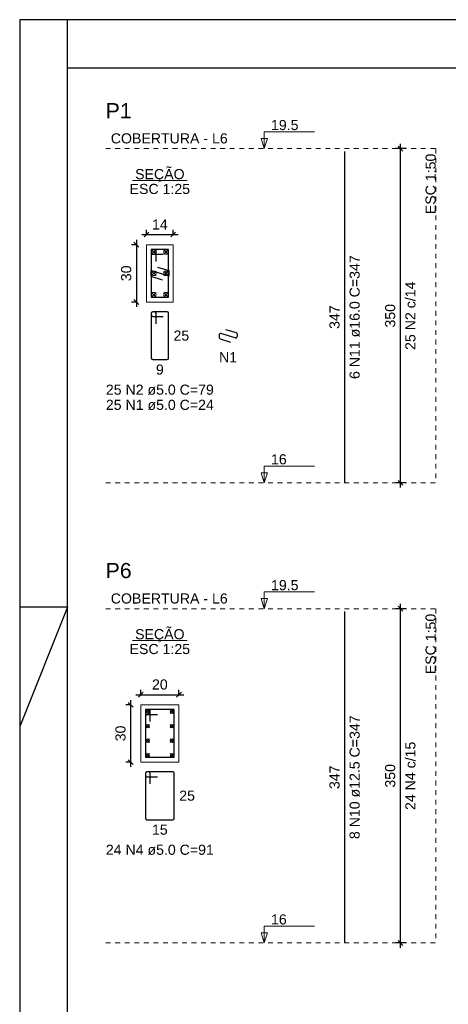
# Model space of a CAD drawing. Header units: millimetres. Extents: x 10 to 1250, y -62 to 528.
# Tile 256 of 256: x 258 to 267, y 419 to 440. Entities that reach past the tile are written whole.
import ezdxf

# ---------------------------------------------------------------- set-up
doc = ezdxf.new("R2010")
doc.units = ezdxf.units.MM
doc.header["$LTSCALE"] = 0.05
doc.linetypes.add('DOT', pattern=[6.35, 0, -6.35])
for name, color, linetype, lineweight in [('Descrição da armadura', 7, 'Continuous', 5), ('DT-Barras na forma', 2, 'Continuous', 30), ('DT-Barras no corte', 5, 'Continuous', 5), ('DT-Barras rebatidas', 2, 'Continuous', 30), ('DT-Cotas', 9, 'Continuous', 5), ('DT-Forma', 5, 'Continuous', 5), ('DT-Pontilhado', 9, 'DOT', 5), ('DT-Textos', 7, 'Continuous', 5), ('DT-Título', 3, 'Continuous', 20), ('Textos armaduras', 7, 'Continuous', 5)]:
    doc.layers.add(name, color=color, linetype=linetype, lineweight=lineweight)
doc.layers.add('FOLHA_PADRÃO', color=7, linetype='Continuous')
doc.styles.add('Arial', font='arial.ttf')
doc.styles.get("Standard").update_dxf_attribs({"font": 'arial.ttf'})
doc.dimstyles.new('UM_25.000000', dxfattribs={"dimtxt": 0.18, "dimasz": 0.1, "dimexe": 0.1, "dimexo": 0.2, "dimgap": 0, "dimtad": 1, "dimtih": 1, "dimtoh": 1, "dimdec": 1, "dimlfac": 25, "dimzin": 0, "dimdsep": 46, "dimtxsty": 'Standard', "dimcen": 0.09, "dimdle": 0.1, "dimadec": 1, "dimazin": 2, "dimtfac": 1, "dimtdec": 4, "dimtofl": 0, "dimtmove": 0, "dimatfit": 3, "dimfxl": 1, "dimtolj": 1, "dimarcsym": 0})
doc.dimstyles.new('UM_50.000000', dxfattribs={"dimtxt": 0.18, "dimasz": 0.1, "dimexe": 0.1, "dimexo": 0.2, "dimgap": 0.1, "dimtad": 1, "dimdec": 1, "dimlfac": 50, "dimzin": 0, "dimdsep": 46, "dimtxsty": 'Standard', "dimblk": 'OBLIQUE', "dimcen": 0.09, "dimdle": 0.1, "dimadec": 1, "dimazin": 2, "dimtfac": 1, "dimtdec": 1, "dimtofl": 0, "dimtmove": 0, "dimatfit": 3, "dimldrblk": 'OBLIQUE', "dimfxl": 1, "dimtolj": 1, "dimarcsym": 1})

# ---------------------------------------------------------------- blocks, each defined once
blk = doc.blocks.new('_Oblique')
at = {"color": 0, "linetype": 'ByBlock', "lineweight": -2}
blk.add_line((-0.5, -0.5), (0.5, 0.5), dxfattribs=at)
blk = doc.blocks.new('*D3836')
at = {"layer": 'Defpoints', "color": 0, "transparency": 16777216}
for p in [(260.476, 435.35), (260.264, 434.15), (260.476, 434.15)]:
    blk.add_point(p, dxfattribs=at)
at = {"layer": 'DT-Cotas', "color": 0, "lineweight": -2, "transparency": 16777216}
for p, q in [((260.276, 435.35), (260.164, 435.35)), ((260.264, 435.45), (260.264, 434.05)), ((260.276, 434.15), (260.164, 434.15))]:
    blk.add_line(p, q, dxfattribs=at)
at = {"layer": 'DT-Cotas', "color": 0, "lineweight": -2, "transparency": 16777216, "xscale": 0.1, "yscale": 0.1, "zscale": 0.1}
for p, rotation in [((260.264, 435.35), 90), ((260.264, 434.15), 270)]:
    blk.add_blockref('_Oblique', p, dxfattribs=dict(at, rotation=rotation))
at = {"layer": 'DT-Cotas', "transparency": 16777216, "insert": (260.052, 434.75), "char_height": 0.2118, "attachment_point": 5, "rotation": 90, "style": 'Arial'}
blk.add_mtext('\\A1;30', dxfattribs=at)
blk = doc.blocks.new('*D3837')
at = {"layer": 'Defpoints', "color": 0, "transparency": 16777216}
for p in [(261.036, 435.562), (260.476, 435.35), (261.036, 435.35)]:
    blk.add_point(p, dxfattribs=at)
at = {"layer": 'DT-Cotas', "color": 0, "lineweight": -2, "transparency": 16777216}
for p, q in [((260.376, 435.562), (261.136, 435.562)), ((260.476, 435.55), (260.476, 435.662)), ((261.036, 435.55), (261.036, 435.662))]:
    blk.add_line(p, q, dxfattribs=at)
at = {"layer": 'DT-Cotas', "color": 0, "lineweight": -2, "transparency": 16777216, "xscale": 0.1, "yscale": 0.1, "zscale": 0.1, "rotation": 180}
blk.add_blockref('_Oblique', (260.476, 435.562), dxfattribs=at)
at = {"layer": 'DT-Cotas', "color": 0, "lineweight": -2, "transparency": 16777216, "xscale": 0.1, "yscale": 0.1, "zscale": 0.1}
blk.add_blockref('_Oblique', (261.036, 435.562), dxfattribs=at)
at = {"layer": 'DT-Cotas', "transparency": 16777216, "insert": (260.756, 435.774), "char_height": 0.2118, "attachment_point": 5, "rotation": 0.0057, "style": 'Arial'}
blk.add_mtext('\\A1;14', dxfattribs=at)
blk = doc.blocks.new('*D3838')
at = {"layer": 'Defpoints', "color": 0, "transparency": 16777216}
for p in [(265.795, 437.362), (266.112, 437.362), (266.112, 430.362)]:
    blk.add_point(p, dxfattribs=at)
at = {"layer": 'DT-Cotas', "color": 0, "lineweight": -2, "transparency": 16777216}
for p, q in [((265.912, 437.362), (265.695, 437.362)), ((265.795, 430.262), (265.795, 437.462)), ((265.912, 430.362), (265.695, 430.362))]:
    blk.add_line(p, q, dxfattribs=at)
at = {"layer": 'DT-Cotas', "color": 0, "lineweight": -2, "transparency": 16777216, "xscale": 0.1, "yscale": 0.1, "zscale": 0.1}
for p, rotation in [((265.795, 437.362), 90), ((265.795, 430.362), 270)]:
    blk.add_blockref('_Oblique', p, dxfattribs=dict(at, rotation=rotation))
blk = doc.blocks.new('*D3839')
at = {"layer": 'Defpoints', "color": 0, "transparency": 16777216}
for p in [(265.795, 437.362), (266.112, 437.362), (266.112, 430.362)]:
    blk.add_point(p, dxfattribs=at)
at = {"layer": 'DT-Cotas', "color": 0, "lineweight": -2, "transparency": 16777216}
for p, q in [((265.912, 437.362), (265.695, 437.362)), ((265.795, 430.262), (265.795, 437.462)), ((265.912, 430.362), (265.695, 430.362))]:
    blk.add_line(p, q, dxfattribs=at)
at = {"layer": 'DT-Cotas', "color": 0, "lineweight": -2, "transparency": 16777216, "xscale": 0.1, "yscale": 0.1, "zscale": 0.1}
for p, rotation in [((265.795, 437.362), 90), ((265.795, 430.362), 270)]:
    blk.add_blockref('_Oblique', p, dxfattribs=dict(at, rotation=rotation))
blk = doc.blocks.new('*D3843')
at = {"layer": 'Defpoints', "color": 0, "transparency": 16777216}
for p in [(260.356, 425.715), (260.144, 424.515), (260.356, 424.515)]:
    blk.add_point(p, dxfattribs=at)
at = {"layer": 'DT-Cotas', "color": 0, "lineweight": -2, "transparency": 16777216}
for p, q in [((260.144, 425.815), (260.144, 424.415)), ((260.156, 425.715), (260.044, 425.715)), ((260.156, 424.515), (260.044, 424.515))]:
    blk.add_line(p, q, dxfattribs=at)
at = {"layer": 'DT-Cotas', "color": 0, "lineweight": -2, "transparency": 16777216, "xscale": 0.1, "yscale": 0.1, "zscale": 0.1}
for p, rotation in [((260.144, 425.715), 90), ((260.144, 424.515), 270)]:
    blk.add_blockref('_Oblique', p, dxfattribs=dict(at, rotation=rotation))
at = {"layer": 'DT-Cotas', "transparency": 16777216, "insert": (259.932, 425.115), "char_height": 0.2118, "attachment_point": 5, "rotation": 90, "style": 'Arial'}
blk.add_mtext('\\A1;30', dxfattribs=at)
blk = doc.blocks.new('*D3844')
at = {"layer": 'Defpoints', "color": 0, "transparency": 16777216}
for p in [(261.156, 425.927), (260.356, 425.715), (261.156, 425.715)]:
    blk.add_point(p, dxfattribs=at)
at = {"layer": 'DT-Cotas', "color": 0, "lineweight": -2, "transparency": 16777216}
for p, q in [((260.356, 425.915), (260.356, 426.027)), ((261.156, 425.915), (261.156, 426.027)), ((260.256, 425.927), (261.256, 425.927))]:
    blk.add_line(p, q, dxfattribs=at)
at = {"layer": 'DT-Cotas', "color": 0, "lineweight": -2, "transparency": 16777216, "xscale": 0.1, "yscale": 0.1, "zscale": 0.1, "rotation": 180}
blk.add_blockref('_Oblique', (260.356, 425.927), dxfattribs=at)
at = {"layer": 'DT-Cotas', "color": 0, "lineweight": -2, "transparency": 16777216, "xscale": 0.1, "yscale": 0.1, "zscale": 0.1}
blk.add_blockref('_Oblique', (261.156, 425.927), dxfattribs=at)
at = {"layer": 'DT-Cotas', "transparency": 16777216, "insert": (260.756, 426.139), "char_height": 0.2118, "attachment_point": 5, "rotation": 0.0057, "style": 'Arial'}
blk.add_mtext('\\A1;20', dxfattribs=at)
blk = doc.blocks.new('*D3845')
at = {"layer": 'Defpoints', "color": 0, "transparency": 16777216}
for p in [(265.795, 427.727), (266.112, 427.727), (266.112, 420.727)]:
    blk.add_point(p, dxfattribs=at)
at = {"layer": 'DT-Cotas', "color": 0, "lineweight": -2, "transparency": 16777216}
for p, q in [((265.912, 427.727), (265.695, 427.727)), ((265.795, 420.627), (265.795, 427.827)), ((265.912, 420.727), (265.695, 420.727))]:
    blk.add_line(p, q, dxfattribs=at)
at = {"layer": 'DT-Cotas', "color": 0, "lineweight": -2, "transparency": 16777216, "xscale": 0.1, "yscale": 0.1, "zscale": 0.1}
for p, rotation in [((265.795, 427.727), 90), ((265.795, 420.727), 270)]:
    blk.add_blockref('_Oblique', p, dxfattribs=dict(at, rotation=rotation))
blk = doc.blocks.new('A2')
at = {"layer": 'FOLHA_PADRÃO', "color": 1}
for q in [(0, -14.8), (0, -12.3)]:
    blk.add_line((1, -12.3), q, dxfattribs=at)
at = {"layer": 'FOLHA_PADRÃO', "color": 1, "linetype": 'Continuous'}
for points in [[(0, -42), (59.4, -42), (59.4, 0), (0, 0), (0, -42)], [(1, -1), (1, 0)]]:
    blk.add_lwpolyline(points, dxfattribs=at)
at = {"layer": 'FOLHA_PADRÃO', "color": 6, "linetype": 'Continuous'}
blk.add_lwpolyline([(1, -1.008), (58.4, -1.008), (58.4, -41.008), (1, -41.008), (1, -1.008)], dxfattribs=at)

msp = doc.modelspace()

# ---------------------------------------------------------------- linework, layer by layer
at = {"layer": 'DT-Barras na forma'}
for points in [[(260.6758, 434.9999), (260.6758, 435.2499), (260.5758, 435.2499), (260.5758, 434.2499), (260.9358, 434.2499), (260.9358, 435.2499), (260.5758, 435.2499), (260.5758, 435.1499), (260.8258, 435.1499)], [(260.7051, 434.8825), (260.9438, 434.8083), (260.9438, 434.6915), (260.5678, 434.8083), (260.5678, 434.6915), (260.8066, 434.6174)], [(260.5558, 425.365), (260.5558, 425.615), (260.4558, 425.615), (260.4558, 424.615), (261.0558, 424.615), (261.0558, 425.615), (260.4558, 425.615), (260.4558, 425.515), (260.7058, 425.515)]]:
    msp.add_lwpolyline(points, dxfattribs=at)
at = {"layer": 'DT-Barras no corte'}
for p, q in [((260.5798, 435.1499), (260.6758, 435.2459)), ((260.5798, 435.2459), (260.6758, 435.1499)), ((260.8358, 435.1499), (260.9318, 435.2459)), ((260.8358, 435.2459), (260.9318, 435.1499)), ((260.5798, 434.7019), (260.6758, 434.7979)), ((260.5798, 434.7979), (260.6758, 434.7019)), ((260.8358, 434.7019), (260.9318, 434.7979)), ((260.8358, 434.7979), (260.9318, 434.7019)), ((260.5798, 434.2539), (260.6758, 434.3499)), ((260.5798, 434.3499), (260.6758, 434.2539)), ((260.8358, 434.2539), (260.9318, 434.3499)), ((260.8358, 434.3499), (260.9318, 434.2539)), ((260.4633, 425.5325), (260.5383, 425.6075)), ((260.4633, 425.6075), (260.5383, 425.5325)), ((260.9733, 425.5325), (261.0483, 425.6075)), ((260.9733, 425.6075), (261.0483, 425.5325)), ((260.4633, 425.2291), (260.5383, 425.3041)), ((260.4633, 425.3041), (260.5383, 425.2291)), ((260.9733, 425.2291), (261.0483, 425.3041)), ((260.9733, 425.3041), (261.0483, 425.2291)), ((260.4633, 424.9258), (260.5383, 425.0008)), ((260.4633, 425.0008), (260.5383, 424.9258)), ((260.9733, 424.9258), (261.0483, 425.0008)), ((260.9733, 425.0008), (261.0483, 424.9258)), ((260.4633, 424.6225), (260.5383, 424.6975)), ((260.4633, 424.6975), (260.5383, 424.6225)), ((260.9733, 424.6225), (261.0483, 424.6975)), ((260.9733, 424.6975), (261.0483, 424.6225))]:
    msp.add_line(p, q, dxfattribs=at)
for centre, radius in [((260.6278, 435.1979), 0.048), ((260.8838, 435.1979), 0.048), ((260.6278, 434.7499), 0.048), ((260.8838, 434.7499), 0.048), ((260.6278, 434.3019), 0.048), ((260.8838, 434.3019), 0.048), ((260.5008, 425.57), 0.0375), ((261.0108, 425.57), 0.0375), ((260.5008, 425.2666), 0.0375), ((261.0108, 425.2666), 0.0375), ((260.5008, 424.9633), 0.0375), ((261.0108, 424.9633), 0.0375), ((260.5008, 424.66), 0.0375), ((261.0108, 424.66), 0.0375)]:
    msp.add_circle(centre, radius, dxfattribs=at)
at = {"layer": 'DT-Barras rebatidas'}
for p, q in [((264.6297, 430.362), (264.6297, 437.304)), ((260.5758, 433.914), (260.5758, 432.974)), ((260.5758, 433.914), (260.5758, 433.874)), ((260.6458, 433.944), (260.6058, 433.944)), ((260.9058, 433.944), (260.6058, 433.944)), ((260.6058, 433.844), (260.8258, 433.844)), ((260.6758, 433.694), (260.6758, 433.914)), ((260.9358, 432.974), (260.9358, 433.914)), ((261.997, 433.4617), (261.997, 433.4077)), ((262.3341, 433.3977), (262.0359, 433.4904)), ((262.1343, 433.5766), (262.3519, 433.509)), ((262.373, 433.4803), (262.373, 433.4264)), ((262.0181, 433.3791), (262.2358, 433.3115)), ((260.6058, 432.944), (260.9058, 432.944)), ((264.6297, 420.7271), (264.6297, 427.6691)), ((260.4558, 424.2791), (260.4558, 423.3391)), ((260.4558, 424.2791), (260.4558, 424.2391)), ((260.5258, 424.3091), (260.4858, 424.3091)), ((261.0258, 424.3091), (260.4858, 424.3091)), ((260.4858, 424.2091), (260.7058, 424.2091)), ((260.5558, 424.0591), (260.5558, 424.2791)), ((261.0558, 423.3391), (261.0558, 424.2791)), ((260.4858, 423.3091), (261.0258, 423.3091))]:
    msp.add_line(p, q, dxfattribs=at)
for centre, start, end in [((260.6058, 433.914), 90, 180), ((260.6058, 433.914), 90, 180), ((260.6058, 433.874), 180, 270), ((260.6458, 433.914), 0, 90), ((260.9058, 433.914), 0, 90), ((262.027, 433.4617), 72.7432, 180), ((262.343, 433.4264), 252.7432, 0), ((262.343, 433.4803), 0, 72.7432), ((262.027, 433.4077), 180, 252.7432), ((260.6058, 432.974), 180, 270), ((260.9058, 432.974), 270, 0), ((260.4858, 424.2791), 90, 180), ((260.4858, 424.2791), 90, 180), ((260.4858, 424.2391), 180, 270), ((260.5258, 424.2791), 0, 90), ((261.0258, 424.2791), 0, 90), ((260.4858, 423.3391), 180, 270), ((261.0258, 423.3391), 270, 0)]:
    msp.add_arc(centre, 0.03, start, end, dxfattribs=at)
at = {"layer": 'DT-Forma'}
for points in [[(260.4758, 434.1499), (261.0358, 434.1499), (261.0358, 435.3499), (260.4758, 435.3499), (260.4758, 434.1499)], [(260.3558, 424.515), (261.1558, 424.515), (261.1558, 425.715), (260.3558, 425.715), (260.3558, 424.515)]]:
    msp.add_lwpolyline(points, close=True, dxfattribs=at)
at = {"layer": 'DT-Pontilhado', "ltscale": 0.2}
for p, q in [((259.6221, 437.362), (266.5359, 437.362)), ((266.5359, 437.362), (266.5359, 430.362)), ((259.6221, 430.362), (266.5359, 430.362)), ((259.6221, 427.7271), (266.5359, 427.7271)), ((266.5359, 427.7271), (266.5359, 420.7271)), ((259.6221, 420.7271), (266.5359, 420.7271))]:
    msp.add_line(p, q, dxfattribs=at)
at = {"layer": 'DT-Textos'}
for p, q in [((260.1836, 436.6949), (261.328, 436.6949)), ((260.1836, 427.0599), (261.328, 427.0599))]:
    msp.add_line(p, q, dxfattribs=at)
for points in [[(262.9443, 437.362), (263.0078, 437.5738), (262.8808, 437.5738), (262.9443, 437.362), (262.9443, 437.712), (263.9943, 437.712)], [(262.9443, 430.362), (263.0078, 430.5738), (262.8808, 430.5738), (262.9443, 430.362), (262.9443, 430.712), (263.9943, 430.712)], [(262.9443, 427.7271), (263.0078, 427.9389), (262.8808, 427.9389), (262.9443, 427.7271), (262.9443, 428.0771), (263.9943, 428.0771)], [(262.9443, 420.7271), (263.0078, 420.9389), (262.8808, 420.9389), (262.9443, 420.7271), (262.9443, 421.0771), (263.9943, 421.0771)]]:
    msp.add_lwpolyline(points, dxfattribs=at)

# ---------------------------------------------------------------- block references
msp.add_blockref('A2', (257.82, 440.0621))

# ---------------------------------------------------------------- texts
at = {"layer": 'Descrição da armadura', "linetype": 'Continuous', "char_height": 0.2118, "attachment_point": 8, "rotation": 90, "line_spacing_factor": 0.798, "style": 'Arial'}
for s, insert, width in [('6 N11 ø16.0 C=347', (264.9474, 433.833), 5.194653), ('25 N2 c/14', (266.1123, 433.862), 2.869342), ('8 N10 ø12.5 C=347', (264.9474, 424.1981), 5.194653), ('24 N4 c/15', (266.1123, 424.2271), 2.869342)]:
    msp.add_mtext(s, dxfattribs=dict(at, insert=insert, width=width))
at = {"layer": 'Descrição da armadura', "linetype": 'Continuous', "char_height": 0.2118, "attachment_point": 8, "line_spacing_factor": 0.798, "style": 'Arial'}
for s, insert, width in [('N1', (262.185, 432.8879), 0.758398), ('25 N2 ø5.0 C=79', (260.7558, 432.2027), 4.534748), ('25 N1 ø5.0 C=24', (260.7558, 431.885), 4.478645), ('24 N4 ø5.0 C=91', (260.7558, 422.5678), 4.534748)]:
    msp.add_mtext(s, dxfattribs=dict(at, insert=insert, width=width))
at = {"layer": 'DT-Cotas', "linetype": 'Continuous', "char_height": 0.2118, "width": 0.989858, "attachment_point": 8, "rotation": 90, "line_spacing_factor": 0.798, "style": 'Arial'}
for insert in [(265.6887, 433.862), (265.6887, 424.2271)]:
    msp.add_mtext('350', dxfattribs=dict(at, insert=insert))
at = {"layer": 'DT-Textos', "char_height": 0.2118, "attachment_point": 7, "line_spacing_factor": 0.798, "style": 'Arial'}
for s, insert, width in [('19.5', (263.0843, 437.747), 1.140404), ('16', (263.0843, 430.747), 0.651741), ('19.5', (263.0843, 428.1121), 1.140404), ('16', (263.0843, 421.1121), 0.651741)]:
    msp.add_mtext(s, dxfattribs=dict(at, insert=insert, width=width))
at = {"layer": 'DT-Textos', "linetype": 'Continuous', "char_height": 0.2118, "line_spacing_factor": 0.798, "style": 'Arial'}
for s, insert, width, attachment_point in [('COBERTURA - L6', (259.728, 437.4679), 4.851151, 7), ('SEÇÃO', (260.7561, 436.6571), 2.051353, 8), ('ESC 1:25', (260.7558, 436.4089), 2.507973, 8), ('COBERTURA - L6', (259.728, 427.833), 4.851151, 7), ('SEÇÃO', (260.7553, 427.0222), 2.051353, 8), ('ESC 1:25', (260.7558, 426.774), 2.507973, 8)]:
    msp.add_mtext(s, dxfattribs=dict(at, insert=insert, width=width, attachment_point=attachment_point))
at = {"layer": 'DT-Textos', "linetype": 'Continuous', "char_height": 0.2118, "width": 2.507973, "attachment_point": 9, "rotation": 90, "line_spacing_factor": 0.798, "style": 'Arial'}
for insert in [(266.5359, 437.2561), (266.5359, 427.6212)]:
    msp.add_mtext('ESC 1:50', dxfattribs=dict(at, insert=insert))
at = {"layer": 'DT-Título', "linetype": 'Continuous', "char_height": 0.3177, "width": 1.194477, "attachment_point": 7, "line_spacing_factor": 0.798, "style": 'Arial'}
for s, insert in [('P1', (259.6221, 437.9974)), ('P6', (259.6221, 428.3625))]:
    msp.add_mtext(s, dxfattribs=dict(at, insert=insert))
at = {"layer": 'Textos armaduras', "linetype": 'Continuous', "char_height": 0.2118, "width": 0.989858, "attachment_point": 7, "rotation": 90, "line_spacing_factor": 0.798, "style": 'Arial'}
for insert in [(264.5238, 433.5856), (264.5238, 423.9506)]:
    msp.add_mtext('347', dxfattribs=dict(at, insert=insert))
at = {"layer": 'Textos armaduras', "linetype": 'Continuous', "char_height": 0.2118, "attachment_point": 7, "line_spacing_factor": 0.798, "style": 'Arial'}
for s, insert, width in [('25', (261.0417, 433.3381), 0.659905), ('9', (260.6733, 432.6263), 0.329953), ('25', (261.1617, 423.7032), 0.659905), ('15', (260.5909, 422.9914), 0.659905)]:
    msp.add_mtext(s, dxfattribs=dict(at, insert=insert, width=width))

# ---------------------------------------------------------------- dimensions: what is measured, and where the dimension line sits
at = {"layer": 'DT-Cotas'}
for base, p1, p2, picture, middle in [((265.7946, 437.362), (266.1123, 430.362), (266.1123, 437.362), '*D3838', (265.5828, 433.862)), ((265.7946, 437.362), (266.1123, 430.362), (266.1123, 437.362), '*D3839', (265.5828, 433.862)), ((265.7946, 427.7271), (266.1123, 420.7271), (266.1123, 427.7271), '*D3845', (265.5828, 424.2271))]:
    dim = msp.add_linear_dim(base=base, p1=p1, p2=p2, angle=90, text=' ', dimstyle='UM_50.000000', override={"dimtxt": 0.2118, "dimasz": 0.1, "dimexe": 0.1, "dimexo": 0.2, "dimtad": 1, "dimtih": 0, "dimtoh": 0, "dimdec": 1, "dimlfac": 50, "dimzin": 8, "dimtxsty": 'Arial', "dimblk": 'Oblique', "dimblk1": 'Oblique', "dimblk2": 'Oblique', "dimsah": 1, "dimdle": 0.1, "dimse1": 0, "dimse2": 0, "dimclrt": 256, "dimadec": 1, "dimazin": 3, "dimtmove": 2, "dimldrblk": 'Oblique'}, dxfattribs=at)
    dim.commit()
    dim.dimension.update_dxf_attribs({"geometry": picture, "text_midpoint": middle, "dimtype": 160, "text_rotation": 90})
for base, p1, p2, picture, middle in [((261.0358, 435.5617), (260.4758, 435.3499), (261.0358, 435.3499), '*D3837', (260.7558, 435.7735)), ((261.1558, 425.9268), (260.3558, 425.715), (261.1558, 425.715), '*D3844', (260.7558, 426.1386))]:
    dim = msp.add_linear_dim(base=base, p1=p1, p2=p2, dimstyle='UM_25.000000', override={"dimtxt": 0.2118, "dimasz": 0.1, "dimexe": 0.1, "dimexo": 0.2, "dimtad": 1, "dimtih": 0, "dimtoh": 0, "dimdec": 1, "dimlfac": 25, "dimzin": 8, "dimtxsty": 'Arial', "dimblk": 'Oblique', "dimblk1": 'Oblique', "dimblk2": 'Oblique', "dimsah": 1, "dimdle": 0.1, "dimse1": 0, "dimse2": 0, "dimclrt": 256, "dimadec": 1, "dimazin": 3, "dimtmove": 2, "dimldrblk": 'Oblique'}, dxfattribs=at)
    dim.commit()
    dim.dimension.update_dxf_attribs({"geometry": picture, "text_midpoint": middle, "dimtype": 160, "text_rotation": 0.00573})
for base, p1, p2, picture, middle in [((260.264, 434.1499), (260.4758, 435.3499), (260.4758, 434.1499), '*D3836', (260.0522, 434.7499)), ((260.144, 424.515), (260.3558, 425.715), (260.3558, 424.515), '*D3843', (259.9322, 425.115))]:
    dim = msp.add_linear_dim(base=base, p1=p1, p2=p2, angle=90, dimstyle='UM_25.000000', override={"dimtxt": 0.2118, "dimasz": 0.1, "dimexe": 0.1, "dimexo": 0.2, "dimtad": 1, "dimtih": 0, "dimtoh": 0, "dimdec": 1, "dimlfac": 25, "dimzin": 8, "dimtxsty": 'Arial', "dimblk": 'Oblique', "dimblk1": 'Oblique', "dimblk2": 'Oblique', "dimsah": 1, "dimdle": 0.1, "dimse1": 0, "dimse2": 0, "dimclrt": 256, "dimadec": 1, "dimazin": 3, "dimtmove": 2, "dimldrblk": 'Oblique'}, dxfattribs=at)
    dim.commit()
    dim.dimension.update_dxf_attribs({"geometry": picture, "text_midpoint": middle, "dimtype": 160, "text_rotation": 90})

doc.saveas('drawing.dxf')
